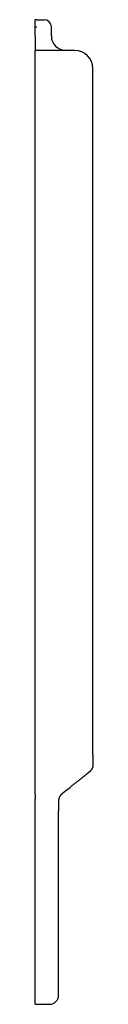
# Model space of a CAD drawing. Header units: millimetres. Extents: x 4558.733 to 4558.765, y 3083.283 to 3083.828.
import ezdxf

# ---------------------------------------------------------------- set-up
doc = ezdxf.new("R2010")
doc.units = ezdxf.units.MM
doc.layers.add('SANINDUSA', color=3, linetype='Continuous')

msp = doc.modelspace()

# ---------------------------------------------------------------- linework, layer by layer
at = {"layer": 'SANINDUSA'}
for p, q in [((4558.73359, 3083.82781), (4558.73259, 3083.82781)), ((4558.73259, 3083.82381), (4558.73259, 3083.82781)), ((4558.73259, 3083.81881), (4558.73259, 3083.82381)), ((4558.73259, 3083.82381), (4558.73359, 3083.82381)), ((4558.73359, 3083.82781), (4558.73759, 3083.82781)), ((4558.74159, 3083.81881), (4558.74159, 3083.82381)), ((4558.73259, 3083.81881), (4558.73259, 3083.81081)), ((4558.75459, 3083.81081), (4558.73259, 3083.81081)), ((4558.73259, 3083.80081), (4558.73259, 3083.81081)), ((4558.73259, 3083.41432), (4558.73259, 3083.80081)), ((4558.76459, 3083.4208), (4558.76459, 3083.80081)), ((4558.76459, 3083.4208), (4558.76459, 3083.41542)), ((4558.73259, 3083.41155), (4558.73259, 3083.41432)), ((4558.73259, 3083.39888), (4558.73259, 3083.41155)), ((4558.75005, 3083.40138), (4558.7522, 3083.40309)), ((4558.73259, 3083.39888), (4558.73259, 3083.39653)), ((4558.73259, 3083.28738), (4558.73259, 3083.39653)), ((4558.74559, 3083.39447), (4558.74559, 3083.38963)), ((4558.74559, 3083.28781), (4558.74559, 3083.38963)), ((4558.73259, 3083.28281), (4558.73259, 3083.28738)), ((4558.73259, 3083.28281), (4558.74059, 3083.28281))]:
    msp.add_line(p, q, dxfattribs=at)
for centre, radius, start, end in [((4558.73759, 3083.82381), 0.004, 0, 90), ((4558.74959, 3083.81881), 0.008, 180, 270), ((4558.75459, 3083.80081), 0.01, 0, 90), ((4558.74059, 3083.28781), 0.005, 270, 0)]:
    msp.add_arc(centre, radius, start, end, dxfattribs=at)
for points, knots in [([(4558.76459, 3083.41542), (4558.76456, 3083.41491), (4558.76449, 3083.41443), (4558.7644, 3083.41407), (4558.76433, 3083.41385), (4558.76416, 3083.41339), (4558.76386, 3083.41282), (4558.76356, 3083.41238), (4558.76325, 3083.41201), (4558.76311, 3083.41186), (4558.76297, 3083.41173), (4558.76276, 3083.41154), (4558.76236, 3083.4112), (4558.76172, 3083.41067), (4558.76112, 3083.41019), (4558.75997, 3083.40927), (4558.75872, 3083.40827), (4558.75588, 3083.40602), (4558.7522, 3083.40309)], [0, 0, 0.511554, 1.012257, 1.379959, 1.619976, 2.115365, 2.756795, 3.297979, 3.805017, 4.056829, 4.346973, 4.881995, 5.927715, 7.089798, 7.943747, 9.45146, 11.047491, 14.751469, 19.757097, 19.757097]), ([(4558.75005, 3083.40138), (4558.74906, 3083.40059), (4558.74835, 3083.40003), (4558.74799, 3083.39974), (4558.74702, 3083.39891), (4558.74656, 3083.39837), (4558.74633, 3083.39804), (4558.74616, 3083.39775), (4558.74609, 3083.3976), (4558.74599, 3083.39738), (4558.7459, 3083.39716), (4558.7458, 3083.39684), (4558.74566, 3083.39622), (4558.7456, 3083.3955), (4558.74559, 3083.39502), (4558.74559, 3083.39475), (4558.74559, 3083.39461), (4558.74559, 3083.39454), (4558.74559, 3083.39451), (4558.74559, 3083.39449), (4558.74559, 3083.39447)], [0, 0, 1.495941, 2.894079, 3.772424, 6.356089, 7.811534, 8.426972, 8.818961, 8.986677, 9.228472, 9.478205, 9.851125, 10.605765, 11.440353, 11.962979, 12.234477, 12.372697, 12.442602, 12.47809, 12.496729, 12.515587, 12.515587])]:
    msp.add_open_spline(points, degree=1, knots=knots, dxfattribs=at)

doc.saveas('drawing.dxf')
